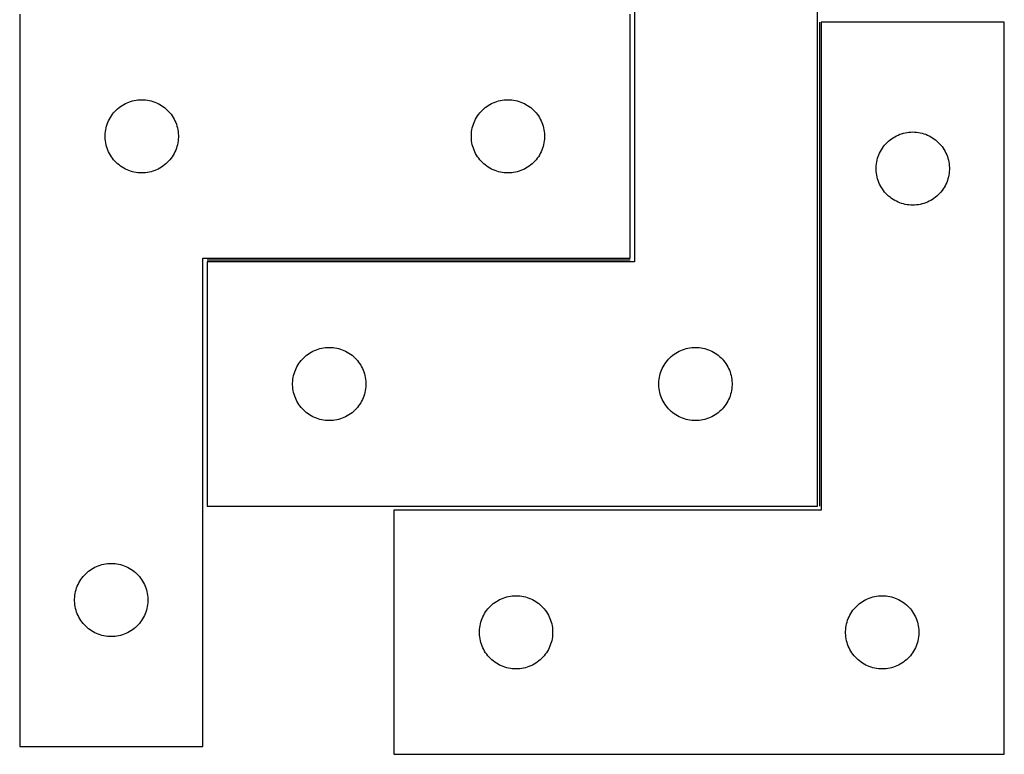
# Model space of a CAD drawing. Header units: millimetres. Extents: x 7 to 1493, y 7 to 489.
# Tile 5 of 6: x 1055 to 1458, y 7 to 308. Entities that reach past the tile are written whole.
import ezdxf

# ---------------------------------------------------------------- set-up
doc = ezdxf.new("R2010")
doc.units = ezdxf.units.MM
doc.layers.add('COMMON', color=5, linetype='CONTINUOUS', true_color=0x0000ff)
doc.layers.add('CUT', color=7, linetype='CONTINUOUS', true_color=0x000000)

msp = doc.modelspace()

# ---------------------------------------------------------------- linework, layer by layer
at = {"layer": 'COMMON'}
for p, q in [((1382.675308, 306.528595), (1382.675308, 108.252463)), ((1305.117422, 209.002464), (1131.925308, 209.002464))]:
    msp.add_line(p, q, dxfattribs=at)
at = {"layer": 'CUT'}
for p, q in [((1306.925308, 408.252463), (1306.925308, 208.252463)), ((1381.925308, 108.252463), (1381.925308, 408.252463)), ((1055.117422, 309.752464), (1055.117422, 9.752464)), ((1305.117422, 209.752464), (1305.117422, 309.752464)), ((1458.425309, 306.528595), (1383.425309, 306.528595)), ((1383.425309, 306.528595), (1383.425309, 106.528595)), ((1458.425309, 6.528595), (1458.425309, 306.528595)), ((1100.555699, 274.041995), (1101.297355, 274.25788)), ((1101.297355, 274.25788), (1102.049141, 274.4353)), ((1102.049141, 274.4353), (1102.809063, 274.573783)), ((1102.809063, 274.573783), (1103.575107, 274.672962)), ((1103.575107, 274.672962), (1104.345241, 274.732576)), ((1104.345241, 274.732576), (1105.117422, 274.752464)), ((1105.117422, 274.752464), (1105.889603, 274.732576)), ((1105.889603, 274.732576), (1106.659737, 274.672962)), ((1106.659737, 274.672962), (1107.425781, 274.573783)), ((1107.425781, 274.573783), (1108.185703, 274.4353)), ((1108.185703, 274.4353), (1108.937489, 274.25788)), ((1108.937489, 274.25788), (1109.679144, 274.041995)), ((1250.555699, 274.041995), (1251.297355, 274.25788)), ((1251.297355, 274.25788), (1252.049141, 274.4353)), ((1252.049141, 274.4353), (1252.809063, 274.573783)), ((1252.809063, 274.573783), (1253.575107, 274.672962)), ((1253.575107, 274.672962), (1254.345241, 274.732576)), ((1254.345241, 274.732576), (1255.117422, 274.752464)), ((1255.117422, 274.752464), (1255.889603, 274.732576)), ((1255.889603, 274.732576), (1256.659737, 274.672962)), ((1256.659737, 274.672962), (1257.425781, 274.573783)), ((1257.425781, 274.573783), (1258.185703, 274.4353)), ((1258.185703, 274.4353), (1258.937489, 274.25788)), ((1258.937489, 274.25788), (1259.679144, 274.041995)), ((1094.109141, 269.941564), (1094.64826, 270.494747)), ((1094.64826, 270.494747), (1095.21514, 271.019443)), ((1095.21514, 271.019443), (1095.80828, 271.514261)), ((1095.80828, 271.514261), (1096.426105, 271.977889)), ((1096.426105, 271.977889), (1097.066979, 272.409098)), ((1097.066979, 272.409098), (1097.729201, 272.806743)), ((1097.729201, 272.806743), (1098.411015, 273.169771)), ((1098.411015, 273.169771), (1099.110613, 273.497218)), ((1099.110613, 273.497218), (1099.826141, 273.788217)), ((1099.826141, 273.788217), (1100.555699, 274.041995)), ((1109.679144, 274.041995), (1110.408703, 273.788217)), ((1110.408703, 273.788217), (1111.124231, 273.497218)), ((1111.124231, 273.497218), (1111.823829, 273.169771)), ((1111.823829, 273.169771), (1112.505643, 272.806743)), ((1112.505643, 272.806743), (1113.167865, 272.409098)), ((1113.167865, 272.409098), (1113.808738, 271.977889)), ((1113.808738, 271.977889), (1114.426564, 271.514261)), ((1114.426564, 271.514261), (1115.019704, 271.019443)), ((1115.019704, 271.019443), (1115.586584, 270.494747)), ((1115.586584, 270.494747), (1116.125702, 269.941564)), ((1244.109141, 269.941564), (1244.64826, 270.494747)), ((1244.64826, 270.494747), (1245.21514, 271.019443)), ((1245.21514, 271.019443), (1245.80828, 271.514261)), ((1245.80828, 271.514261), (1246.426105, 271.977889)), ((1246.426105, 271.977889), (1247.066979, 272.409098)), ((1247.066979, 272.409098), (1247.729201, 272.806743)), ((1247.729201, 272.806743), (1248.411015, 273.169771)), ((1248.411015, 273.169771), (1249.110613, 273.497218)), ((1249.110613, 273.497218), (1249.826141, 273.788217)), ((1249.826141, 273.788217), (1250.555699, 274.041995)), ((1259.679144, 274.041995), (1260.408703, 273.788217)), ((1260.408703, 273.788217), (1261.124231, 273.497218)), ((1261.124231, 273.497218), (1261.823829, 273.169771)), ((1261.823829, 273.169771), (1262.505643, 272.806743)), ((1262.505643, 272.806743), (1263.167865, 272.409098)), ((1263.167865, 272.409098), (1263.808738, 271.977889)), ((1263.808738, 271.977889), (1264.426564, 271.514261)), ((1264.426564, 271.514261), (1265.019704, 271.019443)), ((1265.019704, 271.019443), (1265.586584, 270.494747)), ((1265.586584, 270.494747), (1266.125702, 269.941564)), ((1091.531888, 266.11118), (1091.87724, 266.802115)), ((1091.87724, 266.802115), (1092.257703, 267.474356)), ((1092.257703, 267.474356), (1092.672267, 268.12612)), ((1092.672267, 268.12612), (1093.119833, 268.755678)), ((1093.119833, 268.755678), (1093.599215, 269.361362)), ((1093.599215, 269.361362), (1094.109141, 269.941564)), ((1116.125702, 269.941564), (1116.635629, 269.361362)), ((1116.635629, 269.361362), (1117.115011, 268.755678)), ((1117.115011, 268.755678), (1117.562577, 268.12612)), ((1117.562577, 268.12612), (1117.977141, 267.474356)), ((1117.977141, 267.474356), (1118.357604, 266.802115)), ((1118.357604, 266.802115), (1118.702956, 266.11118)), ((1241.531888, 266.11118), (1241.87724, 266.802115)), ((1241.87724, 266.802115), (1242.257703, 267.474356)), ((1242.257703, 267.474356), (1242.672267, 268.12612)), ((1242.672267, 268.12612), (1243.119833, 268.755678)), ((1243.119833, 268.755678), (1243.599215, 269.361362)), ((1243.599215, 269.361362), (1244.109141, 269.941564)), ((1266.125702, 269.941564), (1266.635629, 269.361362)), ((1266.635629, 269.361362), (1267.115011, 268.755678)), ((1267.115011, 268.755678), (1267.562577, 268.12612)), ((1267.562577, 268.12612), (1267.977141, 267.474356)), ((1267.977141, 267.474356), (1268.357604, 266.802115)), ((1268.357604, 266.802115), (1268.702956, 266.11118)), ((1090.241582, 261.67844), (1090.360453, 262.441676)), ((1090.360453, 262.441676), (1090.518456, 263.19778)), ((1090.518456, 263.19778), (1090.715174, 263.944749)), ((1090.715174, 263.944749), (1090.950084, 264.6806)), ((1090.950084, 264.6806), (1091.222562, 265.403383)), ((1091.222562, 265.403383), (1091.531888, 266.11118)), ((1118.702956, 266.11118), (1119.012281, 265.403383)), ((1119.012281, 265.403383), (1119.28476, 264.6806)), ((1119.28476, 264.6806), (1119.51967, 263.944749)), ((1119.51967, 263.944749), (1119.716388, 263.19778)), ((1119.716388, 263.19778), (1119.874391, 262.441676)), ((1119.874391, 262.441676), (1119.993262, 261.67844)), ((1240.241582, 261.67844), (1240.360453, 262.441676)), ((1240.360453, 262.441676), (1240.518456, 263.19778)), ((1240.518456, 263.19778), (1240.715174, 263.944749)), ((1240.715174, 263.944749), (1240.950084, 264.6806)), ((1240.950084, 264.6806), (1241.222562, 265.403383)), ((1241.222562, 265.403383), (1241.531888, 266.11118)), ((1268.702956, 266.11118), (1269.012281, 265.403383)), ((1269.012281, 265.403383), (1269.28476, 264.6806)), ((1269.28476, 264.6806), (1269.51967, 263.944749)), ((1269.51967, 263.944749), (1269.716388, 263.19778)), ((1269.716388, 263.19778), (1269.874391, 262.441676)), ((1269.874391, 262.441676), (1269.993262, 261.67844)), ((1090.122395, 260.138683), (1090.162159, 260.910096)), ((1090.122395, 259.366246), (1090.122395, 260.138683)), ((1090.162159, 258.594832), (1090.122395, 259.366246)), ((1090.162159, 260.910096), (1090.241582, 261.67844)), ((1090.241582, 257.826489), (1090.162159, 258.594832)), ((1119.993262, 261.67844), (1120.072685, 260.910096)), ((1120.072685, 258.594832), (1119.993262, 257.826489)), ((1120.072685, 260.910096), (1120.112449, 260.138683)), ((1120.112449, 259.366246), (1120.072685, 258.594832)), ((1120.112449, 260.138683), (1120.112449, 259.366246)), ((1240.122395, 260.138683), (1240.162159, 260.910096)), ((1240.122395, 259.366246), (1240.122395, 260.138683)), ((1240.162159, 258.594832), (1240.122395, 259.366246)), ((1240.162159, 260.910096), (1240.241582, 261.67844)), ((1240.241582, 257.826489), (1240.162159, 258.594832)), ((1269.993262, 261.67844), (1270.072685, 260.910096)), ((1270.072685, 258.594832), (1269.993262, 257.826489)), ((1270.072685, 260.910096), (1270.112449, 260.138683)), ((1270.112449, 259.366246), (1270.072685, 258.594832)), ((1270.112449, 260.138683), (1270.112449, 259.366246)), ((1411.023027, 257.795574), (1411.616167, 258.290392)), ((1411.616167, 258.290392), (1412.233992, 258.75402)), ((1412.233992, 258.75402), (1412.874866, 259.185229)), ((1412.874866, 259.185229), (1413.537088, 259.582874)), ((1413.537088, 259.582874), (1414.218902, 259.945902)), ((1414.218902, 259.945902), (1414.9185, 260.273349)), ((1414.9185, 260.273349), (1415.634028, 260.564348)), ((1415.634028, 260.564348), (1416.363586, 260.818126)), ((1416.363586, 260.818126), (1417.105242, 261.034011)), ((1417.105242, 261.034011), (1417.857028, 261.211431)), ((1417.857028, 261.211431), (1418.61695, 261.349914)), ((1418.61695, 261.349914), (1419.382994, 261.449094)), ((1419.382994, 261.449094), (1420.153127, 261.508707)), ((1420.153127, 261.508707), (1420.925309, 261.528595)), ((1420.925309, 261.528595), (1421.69749, 261.508707)), ((1421.69749, 261.508707), (1422.467624, 261.449094)), ((1422.467624, 261.449094), (1423.233667, 261.349914)), ((1423.233667, 261.349914), (1423.99359, 261.211431)), ((1423.99359, 261.211431), (1424.745376, 261.034011)), ((1424.745376, 261.034011), (1425.487031, 260.818126)), ((1425.487031, 260.818126), (1426.21659, 260.564348)), ((1426.21659, 260.564348), (1426.932117, 260.273349)), ((1426.932117, 260.273349), (1427.631716, 259.945902)), ((1427.631716, 259.945902), (1428.31353, 259.582874)), ((1428.31353, 259.582874), (1428.975752, 259.185229)), ((1428.975752, 259.185229), (1429.616625, 258.75402)), ((1429.616625, 258.75402), (1430.234451, 258.290392)), ((1430.234451, 258.290392), (1430.827591, 257.795574)), ((1090.360453, 257.063253), (1090.241582, 257.826489)), ((1090.518456, 256.307148), (1090.360453, 257.063253)), ((1090.715174, 255.56018), (1090.518456, 256.307148)), ((1090.950084, 254.824329), (1090.715174, 255.56018)), ((1091.222562, 254.101546), (1090.950084, 254.824329)), ((1091.531888, 253.393748), (1091.222562, 254.101546)), ((1119.012281, 254.101546), (1118.702956, 253.393748)), ((1119.28476, 254.824329), (1119.012281, 254.101546)), ((1119.51967, 255.56018), (1119.28476, 254.824329)), ((1119.716388, 256.307148), (1119.51967, 255.56018)), ((1119.874391, 257.063253), (1119.716388, 256.307148)), ((1119.993262, 257.826489), (1119.874391, 257.063253)), ((1240.360453, 257.063253), (1240.241582, 257.826489)), ((1240.518456, 256.307148), (1240.360453, 257.063253)), ((1240.715174, 255.56018), (1240.518456, 256.307148)), ((1240.950084, 254.824329), (1240.715174, 255.56018)), ((1241.222562, 254.101546), (1240.950084, 254.824329)), ((1241.531888, 253.393748), (1241.222562, 254.101546)), ((1269.012281, 254.101546), (1268.702956, 253.393748)), ((1269.28476, 254.824329), (1269.012281, 254.101546)), ((1269.51967, 255.56018), (1269.28476, 254.824329)), ((1269.716388, 256.307148), (1269.51967, 255.56018)), ((1269.874391, 257.063253), (1269.716388, 256.307148)), ((1269.993262, 257.826489), (1269.874391, 257.063253)), ((1407.685127, 253.578247), (1408.065589, 254.250487)), ((1408.065589, 254.250487), (1408.480154, 254.902251)), ((1408.480154, 254.902251), (1408.92772, 255.53181)), ((1408.92772, 255.53181), (1409.407102, 256.137493)), ((1409.407102, 256.137493), (1409.917028, 256.717695)), ((1409.917028, 256.717695), (1410.456146, 257.270878)), ((1410.456146, 257.270878), (1411.023027, 257.795574)), ((1430.827591, 257.795574), (1431.394471, 257.270878)), ((1431.394471, 257.270878), (1431.933589, 256.717695)), ((1431.933589, 256.717695), (1432.443516, 256.137493)), ((1432.443516, 256.137493), (1432.922897, 255.53181)), ((1432.922897, 255.53181), (1433.370464, 254.902251)), ((1433.370464, 254.902251), (1433.785028, 254.250487)), ((1433.785028, 254.250487), (1434.165491, 253.578247)), ((1091.87724, 252.702813), (1091.531888, 253.393748)), ((1092.257703, 252.030572), (1091.87724, 252.702813)), ((1092.672267, 251.378808), (1092.257703, 252.030572)), ((1093.119833, 250.74925), (1092.672267, 251.378808)), ((1093.599215, 250.143567), (1093.119833, 250.74925)), ((1094.109141, 249.563364), (1093.599215, 250.143567)), ((1116.635629, 250.143567), (1116.125702, 249.563364)), ((1117.115011, 250.74925), (1116.635629, 250.143567)), ((1117.562577, 251.378808), (1117.115011, 250.74925)), ((1117.977141, 252.030572), (1117.562577, 251.378808)), ((1118.357604, 252.702813), (1117.977141, 252.030572)), ((1118.702956, 253.393748), (1118.357604, 252.702813)), ((1241.87724, 252.702813), (1241.531888, 253.393748)), ((1242.257703, 252.030572), (1241.87724, 252.702813)), ((1242.672267, 251.378808), (1242.257703, 252.030572)), ((1243.119833, 250.74925), (1242.672267, 251.378808)), ((1243.599215, 250.143567), (1243.119833, 250.74925)), ((1244.109141, 249.563364), (1243.599215, 250.143567)), ((1266.635629, 250.143567), (1266.125702, 249.563364)), ((1267.115011, 250.74925), (1266.635629, 250.143567)), ((1267.562577, 251.378808), (1267.115011, 250.74925)), ((1267.977141, 252.030572), (1267.562577, 251.378808)), ((1268.357604, 252.702813), (1267.977141, 252.030572)), ((1268.702956, 253.393748), (1268.357604, 252.702813)), ((1406.326343, 249.973912), (1406.523061, 250.72088)), ((1406.523061, 250.72088), (1406.75797, 251.456731)), ((1406.75797, 251.456731), (1407.030449, 252.179514)), ((1407.030449, 252.179514), (1407.339775, 252.887311)), ((1407.339775, 252.887311), (1407.685127, 253.578247)), ((1434.165491, 253.578247), (1434.510843, 252.887311)), ((1434.510843, 252.887311), (1434.820168, 252.179514)), ((1434.820168, 252.179514), (1435.092647, 251.456731)), ((1435.092647, 251.456731), (1435.327557, 250.72088)), ((1435.327557, 250.72088), (1435.524274, 249.973912)), ((1094.64826, 249.010181), (1094.109141, 249.563364)), ((1095.21514, 248.485485), (1094.64826, 249.010181)), ((1095.80828, 247.990667), (1095.21514, 248.485485)), ((1096.426105, 247.527039), (1095.80828, 247.990667)), ((1097.066979, 247.095831), (1096.426105, 247.527039)), ((1097.729201, 246.698186), (1097.066979, 247.095831)), ((1098.411015, 246.335158), (1097.729201, 246.698186)), ((1099.110613, 246.007711), (1098.411015, 246.335158)), ((1111.823829, 246.335158), (1111.124231, 246.007711)), ((1112.505643, 246.698186), (1111.823829, 246.335158)), ((1113.167865, 247.095831), (1112.505643, 246.698186)), ((1113.808738, 247.527039), (1113.167865, 247.095831)), ((1114.426564, 247.990667), (1113.808738, 247.527039)), ((1115.019704, 248.485485), (1114.426564, 247.990667)), ((1115.586584, 249.010181), (1115.019704, 248.485485)), ((1116.125702, 249.563364), (1115.586584, 249.010181)), ((1244.64826, 249.010181), (1244.109141, 249.563364)), ((1245.21514, 248.485485), (1244.64826, 249.010181)), ((1245.80828, 247.990667), (1245.21514, 248.485485)), ((1246.426105, 247.527039), (1245.80828, 247.990667)), ((1247.066979, 247.095831), (1246.426105, 247.527039)), ((1247.729201, 246.698186), (1247.066979, 247.095831)), ((1248.411015, 246.335158), (1247.729201, 246.698186)), ((1249.110613, 246.007711), (1248.411015, 246.335158)), ((1261.823829, 246.335158), (1261.124231, 246.007711)), ((1262.505643, 246.698186), (1261.823829, 246.335158)), ((1263.167865, 247.095831), (1262.505643, 246.698186)), ((1263.808738, 247.527039), (1263.167865, 247.095831)), ((1264.426564, 247.990667), (1263.808738, 247.527039)), ((1265.019704, 248.485485), (1264.426564, 247.990667)), ((1265.586584, 249.010181), (1265.019704, 248.485485)), ((1266.125702, 249.563364), (1265.586584, 249.010181)), ((1405.930282, 246.914814), (1405.970046, 247.686227)), ((1405.930282, 246.142377), (1405.930282, 246.914814)), ((1405.970046, 245.370963), (1405.930282, 246.142377)), ((1405.970046, 247.686227), (1406.049469, 248.454571)), ((1406.049469, 248.454571), (1406.16834, 249.217807)), ((1406.16834, 249.217807), (1406.326343, 249.973912)), ((1435.524274, 249.973912), (1435.682278, 249.217807)), ((1435.682278, 249.217807), (1435.801149, 248.454571)), ((1435.801149, 248.454571), (1435.880572, 247.686227)), ((1435.880572, 247.686227), (1435.920336, 246.914814)), ((1435.920336, 246.142377), (1435.880572, 245.370963)), ((1435.920336, 246.914814), (1435.920336, 246.142377)), ((1099.826141, 245.716712), (1099.110613, 246.007711)), ((1100.555699, 245.462934), (1099.826141, 245.716712)), ((1101.297355, 245.247048), (1100.555699, 245.462934)), ((1102.049141, 245.069629), (1101.297355, 245.247048)), ((1102.809063, 244.931146), (1102.049141, 245.069629)), ((1103.575107, 244.831966), (1102.809063, 244.931146)), ((1104.345241, 244.772353), (1103.575107, 244.831966)), ((1105.117422, 244.752464), (1104.345241, 244.772353)), ((1105.889603, 244.772353), (1105.117422, 244.752464)), ((1106.659737, 244.831966), (1105.889603, 244.772353)), ((1107.425781, 244.931146), (1106.659737, 244.831966)), ((1108.185703, 245.069629), (1107.425781, 244.931146)), ((1108.937489, 245.247048), (1108.185703, 245.069629)), ((1109.679144, 245.462934), (1108.937489, 245.247048)), ((1110.408703, 245.716712), (1109.679144, 245.462934)), ((1111.124231, 246.007711), (1110.408703, 245.716712)), ((1249.826141, 245.716712), (1249.110613, 246.007711)), ((1250.555699, 245.462934), (1249.826141, 245.716712)), ((1251.297355, 245.247048), (1250.555699, 245.462934)), ((1252.049141, 245.069629), (1251.297355, 245.247048)), ((1252.809063, 244.931146), (1252.049141, 245.069629)), ((1253.575107, 244.831966), (1252.809063, 244.931146)), ((1254.345241, 244.772353), (1253.575107, 244.831966)), ((1255.117422, 244.752464), (1254.345241, 244.772353)), ((1255.889603, 244.772353), (1255.117422, 244.752464)), ((1256.659737, 244.831966), (1255.889603, 244.772353)), ((1257.425781, 244.931146), (1256.659737, 244.831966)), ((1258.185703, 245.069629), (1257.425781, 244.931146)), ((1258.937489, 245.247048), (1258.185703, 245.069629)), ((1259.679144, 245.462934), (1258.937489, 245.247048)), ((1260.408703, 245.716712), (1259.679144, 245.462934)), ((1261.124231, 246.007711), (1260.408703, 245.716712)), ((1406.049469, 244.60262), (1405.970046, 245.370963)), ((1406.16834, 243.839384), (1406.049469, 244.60262)), ((1406.326343, 243.083279), (1406.16834, 243.839384)), ((1406.523061, 242.336311), (1406.326343, 243.083279)), ((1406.75797, 241.60046), (1406.523061, 242.336311)), ((1435.327557, 242.336311), (1435.092647, 241.60046)), ((1435.524274, 243.083279), (1435.327557, 242.336311)), ((1435.682278, 243.839384), (1435.524274, 243.083279)), ((1435.801149, 244.60262), (1435.682278, 243.839384)), ((1435.880572, 245.370963), (1435.801149, 244.60262)), ((1407.030449, 240.877677), (1406.75797, 241.60046)), ((1407.339775, 240.16988), (1407.030449, 240.877677)), ((1407.685127, 239.478944), (1407.339775, 240.16988)), ((1408.065589, 238.806703), (1407.685127, 239.478944)), ((1408.480154, 238.15494), (1408.065589, 238.806703)), ((1408.92772, 237.525381), (1408.480154, 238.15494)), ((1433.370464, 238.15494), (1432.922897, 237.525381)), ((1433.785028, 238.806703), (1433.370464, 238.15494)), ((1434.165491, 239.478944), (1433.785028, 238.806703)), ((1434.510843, 240.16988), (1434.165491, 239.478944)), ((1434.820168, 240.877677), (1434.510843, 240.16988)), ((1435.092647, 241.60046), (1434.820168, 240.877677)), ((1409.407102, 236.919698), (1408.92772, 237.525381)), ((1409.917028, 236.339495), (1409.407102, 236.919698)), ((1410.456146, 235.786313), (1409.917028, 236.339495)), ((1411.023027, 235.261616), (1410.456146, 235.786313)), ((1411.616167, 234.766798), (1411.023027, 235.261616)), ((1412.233992, 234.30317), (1411.616167, 234.766798)), ((1412.874866, 233.871962), (1412.233992, 234.30317)), ((1429.616625, 234.30317), (1428.975752, 233.871962)), ((1430.234451, 234.766798), (1429.616625, 234.30317)), ((1430.827591, 235.261616), (1430.234451, 234.766798)), ((1431.394471, 235.786313), (1430.827591, 235.261616)), ((1431.933589, 236.339495), (1431.394471, 235.786313)), ((1432.443516, 236.919698), (1431.933589, 236.339495)), ((1432.922897, 237.525381), (1432.443516, 236.919698)), ((1413.537088, 233.474317), (1412.874866, 233.871962)), ((1414.218902, 233.111289), (1413.537088, 233.474317)), ((1414.9185, 232.783842), (1414.218902, 233.111289)), ((1415.634028, 232.492843), (1414.9185, 232.783842)), ((1416.363586, 232.239065), (1415.634028, 232.492843)), ((1417.105242, 232.02318), (1416.363586, 232.239065)), ((1417.857028, 231.84576), (1417.105242, 232.02318)), ((1418.61695, 231.707277), (1417.857028, 231.84576)), ((1419.382994, 231.608097), (1418.61695, 231.707277)), ((1420.153127, 231.548484), (1419.382994, 231.608097)), ((1420.925309, 231.528595), (1420.153127, 231.548484)), ((1421.69749, 231.548484), (1420.925309, 231.528595)), ((1422.467624, 231.608097), (1421.69749, 231.548484)), ((1423.233667, 231.707277), (1422.467624, 231.608097)), ((1423.99359, 231.84576), (1423.233667, 231.707277)), ((1424.745376, 232.02318), (1423.99359, 231.84576)), ((1425.487031, 232.239065), (1424.745376, 232.02318)), ((1426.21659, 232.492843), (1425.487031, 232.239065)), ((1426.932117, 232.783842), (1426.21659, 232.492843)), ((1427.631716, 233.111289), (1426.932117, 232.783842)), ((1428.31353, 233.474317), (1427.631716, 233.111289)), ((1428.975752, 233.871962), (1428.31353, 233.474317)), ((1130.117422, 9.752464), (1130.117422, 209.752464)), ((1130.117422, 209.752464), (1305.117422, 209.752464)), ((1306.925308, 208.252463), (1131.925308, 208.252463)), ((1131.925308, 208.252463), (1131.925308, 108.252463)), ((1171.456145, 168.994746), (1172.023026, 169.519442)), ((1172.023026, 169.519442), (1172.616166, 170.01426)), ((1172.616166, 170.01426), (1173.233991, 170.477888)), ((1173.233991, 170.477888), (1173.874865, 170.909097)), ((1173.874865, 170.909097), (1174.537087, 171.306742)), ((1174.537087, 171.306742), (1175.218901, 171.66977)), ((1175.218901, 171.66977), (1175.918499, 171.997217)), ((1175.918499, 171.997217), (1176.634027, 172.288216)), ((1176.634027, 172.288216), (1177.363585, 172.541994)), ((1177.363585, 172.541994), (1178.105241, 172.757879)), ((1178.105241, 172.757879), (1178.857027, 172.935299)), ((1178.857027, 172.935299), (1179.616949, 173.073782)), ((1179.616949, 173.073782), (1180.382993, 173.172961)), ((1180.382993, 173.172961), (1181.153126, 173.232575)), ((1181.153126, 173.232575), (1181.925308, 173.252463)), ((1181.925308, 173.252463), (1182.697489, 173.232575)), ((1182.697489, 173.232575), (1183.467623, 173.172961)), ((1183.467623, 173.172961), (1184.233666, 173.073782)), ((1184.233666, 173.073782), (1184.993589, 172.935299)), ((1184.993589, 172.935299), (1185.745375, 172.757879)), ((1185.745375, 172.757879), (1186.48703, 172.541994)), ((1186.48703, 172.541994), (1187.216589, 172.288216)), ((1187.216589, 172.288216), (1187.932116, 171.997217)), ((1187.932116, 171.997217), (1188.631715, 171.66977)), ((1188.631715, 171.66977), (1189.313529, 171.306742)), ((1189.313529, 171.306742), (1189.975751, 170.909097)), ((1189.975751, 170.909097), (1190.616624, 170.477888)), ((1190.616624, 170.477888), (1191.23445, 170.01426)), ((1191.23445, 170.01426), (1191.82759, 169.519442)), ((1191.82759, 169.519442), (1192.39447, 168.994746)), ((1321.456145, 168.994746), (1322.023026, 169.519442)), ((1322.023026, 169.519442), (1322.616166, 170.01426)), ((1322.616166, 170.01426), (1323.233991, 170.477888)), ((1323.233991, 170.477888), (1323.874865, 170.909097)), ((1323.874865, 170.909097), (1324.537087, 171.306742)), ((1324.537087, 171.306742), (1325.218901, 171.66977)), ((1325.218901, 171.66977), (1325.918499, 171.997217)), ((1325.918499, 171.997217), (1326.634027, 172.288216)), ((1326.634027, 172.288216), (1327.363585, 172.541994)), ((1327.363585, 172.541994), (1328.105241, 172.757879)), ((1328.105241, 172.757879), (1328.857027, 172.935299)), ((1328.857027, 172.935299), (1329.616949, 173.073782)), ((1329.616949, 173.073782), (1330.382993, 173.172961)), ((1330.382993, 173.172961), (1331.153126, 173.232575)), ((1331.153126, 173.232575), (1331.925308, 173.252463)), ((1331.925308, 173.252463), (1332.697489, 173.232575)), ((1332.697489, 173.232575), (1333.467623, 173.172961)), ((1333.467623, 173.172961), (1334.233666, 173.073782)), ((1334.233666, 173.073782), (1334.993589, 172.935299)), ((1334.993589, 172.935299), (1335.745375, 172.757879)), ((1335.745375, 172.757879), (1336.48703, 172.541994)), ((1336.48703, 172.541994), (1337.216589, 172.288216)), ((1337.216589, 172.288216), (1337.932116, 171.997217)), ((1337.932116, 171.997217), (1338.631715, 171.66977)), ((1338.631715, 171.66977), (1339.313529, 171.306742)), ((1339.313529, 171.306742), (1339.975751, 170.909097)), ((1339.975751, 170.909097), (1340.616624, 170.477888)), ((1340.616624, 170.477888), (1341.23445, 170.01426)), ((1341.23445, 170.01426), (1341.82759, 169.519442)), ((1341.82759, 169.519442), (1342.39447, 168.994746)), ((1168.685126, 165.302114), (1169.065588, 165.974355)), ((1169.065588, 165.974355), (1169.480153, 166.626119)), ((1169.480153, 166.626119), (1169.927719, 167.255677)), ((1169.927719, 167.255677), (1170.407101, 167.861361)), ((1170.407101, 167.861361), (1170.917027, 168.441563)), ((1170.917027, 168.441563), (1171.456145, 168.994746)), ((1192.39447, 168.994746), (1192.933588, 168.441563)), ((1192.933588, 168.441563), (1193.443515, 167.861361)), ((1193.443515, 167.861361), (1193.922896, 167.255677)), ((1193.922896, 167.255677), (1194.370463, 166.626119)), ((1194.370463, 166.626119), (1194.785027, 165.974355)), ((1194.785027, 165.974355), (1195.16549, 165.302114)), ((1318.685126, 165.302114), (1319.065588, 165.974355)), ((1319.065588, 165.974355), (1319.480153, 166.626119)), ((1319.480153, 166.626119), (1319.927719, 167.255677)), ((1319.927719, 167.255677), (1320.407101, 167.861361)), ((1320.407101, 167.861361), (1320.917027, 168.441563)), ((1320.917027, 168.441563), (1321.456145, 168.994746)), ((1342.39447, 168.994746), (1342.933588, 168.441563)), ((1342.933588, 168.441563), (1343.443515, 167.861361)), ((1343.443515, 167.861361), (1343.922896, 167.255677)), ((1343.922896, 167.255677), (1344.370463, 166.626119)), ((1344.370463, 166.626119), (1344.785027, 165.974355)), ((1344.785027, 165.974355), (1345.16549, 165.302114)), ((1167.168339, 160.941675), (1167.326342, 161.697779)), ((1167.326342, 161.697779), (1167.52306, 162.444748)), ((1167.52306, 162.444748), (1167.757969, 163.180599)), ((1167.757969, 163.180599), (1168.030448, 163.903382)), ((1168.030448, 163.903382), (1168.339774, 164.611179)), ((1168.339774, 164.611179), (1168.685126, 165.302114)), ((1195.16549, 165.302114), (1195.510842, 164.611179)), ((1195.510842, 164.611179), (1195.820167, 163.903382)), ((1195.820167, 163.903382), (1196.092646, 163.180599)), ((1196.092646, 163.180599), (1196.327556, 162.444748)), ((1196.327556, 162.444748), (1196.524273, 161.697779)), ((1196.524273, 161.697779), (1196.682277, 160.941675)), ((1317.168339, 160.941675), (1317.326342, 161.697779)), ((1317.326342, 161.697779), (1317.52306, 162.444748)), ((1317.52306, 162.444748), (1317.757969, 163.180599)), ((1317.757969, 163.180599), (1318.030448, 163.903382)), ((1318.030448, 163.903382), (1318.339774, 164.611179)), ((1318.339774, 164.611179), (1318.685126, 165.302114)), ((1345.16549, 165.302114), (1345.510842, 164.611179)), ((1345.510842, 164.611179), (1345.820167, 163.903382)), ((1345.820167, 163.903382), (1346.092646, 163.180599)), ((1346.092646, 163.180599), (1346.327556, 162.444748)), ((1346.327556, 162.444748), (1346.524273, 161.697779)), ((1346.524273, 161.697779), (1346.682277, 160.941675)), ((1166.930281, 158.638682), (1166.970045, 159.410095)), ((1166.930281, 157.866245), (1166.930281, 158.638682)), ((1166.970045, 157.094831), (1166.930281, 157.866245)), ((1166.970045, 159.410095), (1167.049468, 160.178439)), ((1167.049468, 160.178439), (1167.168339, 160.941675)), ((1196.682277, 160.941675), (1196.801148, 160.178439)), ((1196.801148, 160.178439), (1196.880571, 159.410095)), ((1196.880571, 159.410095), (1196.920335, 158.638682)), ((1196.920335, 157.866245), (1196.880571, 157.094831)), ((1196.920335, 158.638682), (1196.920335, 157.866245)), ((1316.930281, 158.638682), (1316.970045, 159.410095)), ((1316.930281, 157.866245), (1316.930281, 158.638682)), ((1316.970045, 157.094831), (1316.930281, 157.866245)), ((1316.970045, 159.410095), (1317.049468, 160.178439)), ((1317.049468, 160.178439), (1317.168339, 160.941675)), ((1346.682277, 160.941675), (1346.801148, 160.178439)), ((1346.801148, 160.178439), (1346.880571, 159.410095)), ((1346.880571, 159.410095), (1346.920335, 158.638682)), ((1346.920335, 157.866245), (1346.880571, 157.094831)), ((1346.920335, 158.638682), (1346.920335, 157.866245)), ((1167.049468, 156.326488), (1166.970045, 157.094831)), ((1167.168339, 155.563252), (1167.049468, 156.326488)), ((1167.326342, 154.807147), (1167.168339, 155.563252)), ((1167.52306, 154.060179), (1167.326342, 154.807147)), ((1167.757969, 153.324328), (1167.52306, 154.060179)), ((1168.030448, 152.601545), (1167.757969, 153.324328)), ((1196.092646, 153.324328), (1195.820167, 152.601545)), ((1196.327556, 154.060179), (1196.092646, 153.324328)), ((1196.524273, 154.807147), (1196.327556, 154.060179)), ((1196.682277, 155.563252), (1196.524273, 154.807147)), ((1196.801148, 156.326488), (1196.682277, 155.563252)), ((1196.880571, 157.094831), (1196.801148, 156.326488)), ((1317.049468, 156.326488), (1316.970045, 157.094831)), ((1317.168339, 155.563252), (1317.049468, 156.326488)), ((1317.326342, 154.807147), (1317.168339, 155.563252)), ((1317.52306, 154.060179), (1317.326342, 154.807147)), ((1317.757969, 153.324328), (1317.52306, 154.060179)), ((1318.030448, 152.601545), (1317.757969, 153.324328)), ((1346.092646, 153.324328), (1345.820167, 152.601545)), ((1346.327556, 154.060179), (1346.092646, 153.324328)), ((1346.524273, 154.807147), (1346.327556, 154.060179)), ((1346.682277, 155.563252), (1346.524273, 154.807147)), ((1346.801148, 156.326488), (1346.682277, 155.563252)), ((1346.880571, 157.094831), (1346.801148, 156.326488)), ((1168.339774, 151.893747), (1168.030448, 152.601545)), ((1168.685126, 151.202812), (1168.339774, 151.893747)), ((1169.065588, 150.530571), (1168.685126, 151.202812)), ((1169.480153, 149.878807), (1169.065588, 150.530571)), ((1169.927719, 149.249249), (1169.480153, 149.878807)), ((1170.407101, 148.643566), (1169.927719, 149.249249)), ((1193.922896, 149.249249), (1193.443515, 148.643566)), ((1194.370463, 149.878807), (1193.922896, 149.249249)), ((1194.785027, 150.530571), (1194.370463, 149.878807)), ((1195.16549, 151.202812), (1194.785027, 150.530571)), ((1195.510842, 151.893747), (1195.16549, 151.202812)), ((1195.820167, 152.601545), (1195.510842, 151.893747)), ((1318.339774, 151.893747), (1318.030448, 152.601545)), ((1318.685126, 151.202812), (1318.339774, 151.893747)), ((1319.065588, 150.530571), (1318.685126, 151.202812)), ((1319.480153, 149.878807), (1319.065588, 150.530571)), ((1319.927719, 149.249249), (1319.480153, 149.878807)), ((1320.407101, 148.643566), (1319.927719, 149.249249)), ((1343.922896, 149.249249), (1343.443515, 148.643566)), ((1344.370463, 149.878807), (1343.922896, 149.249249)), ((1344.785027, 150.530571), (1344.370463, 149.878807)), ((1345.16549, 151.202812), (1344.785027, 150.530571)), ((1345.510842, 151.893747), (1345.16549, 151.202812)), ((1345.820167, 152.601545), (1345.510842, 151.893747)), ((1170.917027, 148.063363), (1170.407101, 148.643566)), ((1171.456145, 147.51018), (1170.917027, 148.063363)), ((1172.023026, 146.985484), (1171.456145, 147.51018)), ((1172.616166, 146.490666), (1172.023026, 146.985484)), ((1173.233991, 146.027038), (1172.616166, 146.490666)), ((1173.874865, 145.59583), (1173.233991, 146.027038)), ((1174.537087, 145.198185), (1173.874865, 145.59583)), ((1175.218901, 144.835157), (1174.537087, 145.198185)), ((1189.313529, 145.198185), (1188.631715, 144.835157)), ((1189.975751, 145.59583), (1189.313529, 145.198185)), ((1190.616624, 146.027038), (1189.975751, 145.59583)), ((1191.23445, 146.490666), (1190.616624, 146.027038)), ((1191.82759, 146.985484), (1191.23445, 146.490666)), ((1192.39447, 147.51018), (1191.82759, 146.985484)), ((1192.933588, 148.063363), (1192.39447, 147.51018)), ((1193.443515, 148.643566), (1192.933588, 148.063363)), ((1320.917027, 148.063363), (1320.407101, 148.643566)), ((1321.456145, 147.51018), (1320.917027, 148.063363)), ((1322.023026, 146.985484), (1321.456145, 147.51018)), ((1322.616166, 146.490666), (1322.023026, 146.985484)), ((1323.233991, 146.027038), (1322.616166, 146.490666)), ((1323.874865, 145.59583), (1323.233991, 146.027038)), ((1324.537087, 145.198185), (1323.874865, 145.59583)), ((1325.218901, 144.835157), (1324.537087, 145.198185)), ((1339.313529, 145.198185), (1338.631715, 144.835157)), ((1339.975751, 145.59583), (1339.313529, 145.198185)), ((1340.616624, 146.027038), (1339.975751, 145.59583)), ((1341.23445, 146.490666), (1340.616624, 146.027038)), ((1341.82759, 146.985484), (1341.23445, 146.490666)), ((1342.39447, 147.51018), (1341.82759, 146.985484)), ((1342.933588, 148.063363), (1342.39447, 147.51018)), ((1343.443515, 148.643566), (1342.933588, 148.063363)), ((1175.918499, 144.50771), (1175.218901, 144.835157)), ((1176.634027, 144.216711), (1175.918499, 144.50771)), ((1177.363585, 143.962933), (1176.634027, 144.216711)), ((1178.105241, 143.747047), (1177.363585, 143.962933)), ((1178.857027, 143.569628), (1178.105241, 143.747047)), ((1179.616949, 143.431145), (1178.857027, 143.569628)), ((1180.382993, 143.331965), (1179.616949, 143.431145)), ((1181.153126, 143.272352), (1180.382993, 143.331965)), ((1181.925308, 143.252463), (1181.153126, 143.272352)), ((1182.697489, 143.272352), (1181.925308, 143.252463)), ((1183.467623, 143.331965), (1182.697489, 143.272352)), ((1184.233666, 143.431145), (1183.467623, 143.331965)), ((1184.993589, 143.569628), (1184.233666, 143.431145)), ((1185.745375, 143.747047), (1184.993589, 143.569628)), ((1186.48703, 143.962933), (1185.745375, 143.747047)), ((1187.216589, 144.216711), (1186.48703, 143.962933)), ((1187.932116, 144.50771), (1187.216589, 144.216711)), ((1188.631715, 144.835157), (1187.932116, 144.50771)), ((1325.918499, 144.50771), (1325.218901, 144.835157)), ((1326.634027, 144.216711), (1325.918499, 144.50771)), ((1327.363585, 143.962933), (1326.634027, 144.216711)), ((1328.105241, 143.747047), (1327.363585, 143.962933)), ((1328.857027, 143.569628), (1328.105241, 143.747047)), ((1329.616949, 143.431145), (1328.857027, 143.569628)), ((1330.382993, 143.331965), (1329.616949, 143.431145)), ((1331.153126, 143.272352), (1330.382993, 143.331965)), ((1331.925308, 143.252463), (1331.153126, 143.272352)), ((1332.697489, 143.272352), (1331.925308, 143.252463)), ((1333.467623, 143.331965), (1332.697489, 143.272352)), ((1334.233666, 143.431145), (1333.467623, 143.331965)), ((1334.993589, 143.569628), (1334.233666, 143.431145)), ((1335.745375, 143.747047), (1334.993589, 143.569628)), ((1336.48703, 143.962933), (1335.745375, 143.747047)), ((1337.216589, 144.216711), (1336.48703, 143.962933)), ((1337.932116, 144.50771), (1337.216589, 144.216711)), ((1338.631715, 144.835157), (1337.932116, 144.50771)), ((1131.925308, 108.252463), (1381.925308, 108.252463)), ((1383.425309, 106.528595), (1208.425309, 106.528595)), ((1208.425309, 106.528595), (1208.425309, 6.528595)), ((1091.075107, 84.672962), (1091.845241, 84.732576)), ((1091.845241, 84.732576), (1092.617422, 84.752464)), ((1092.617422, 84.752464), (1093.389603, 84.732576)), ((1093.389603, 84.732576), (1094.159737, 84.672962)), ((1082.14826, 80.494747), (1082.71514, 81.019443)), ((1082.71514, 81.019443), (1083.30828, 81.514261)), ((1083.30828, 81.514261), (1083.926105, 81.977889)), ((1083.926105, 81.977889), (1084.566979, 82.409098)), ((1084.566979, 82.409098), (1085.229201, 82.806743)), ((1085.229201, 82.806743), (1085.911015, 83.169771)), ((1085.911015, 83.169771), (1086.610613, 83.497218)), ((1086.610613, 83.497218), (1087.326141, 83.788217)), ((1087.326141, 83.788217), (1088.055699, 84.041995)), ((1088.055699, 84.041995), (1088.797355, 84.25788)), ((1088.797355, 84.25788), (1089.549141, 84.4353)), ((1089.549141, 84.4353), (1090.309063, 84.573783)), ((1090.309063, 84.573783), (1091.075107, 84.672962)), ((1094.159737, 84.672962), (1094.925781, 84.573783)), ((1094.925781, 84.573783), (1095.685703, 84.4353)), ((1095.685703, 84.4353), (1096.437489, 84.25788)), ((1096.437489, 84.25788), (1097.179144, 84.041995)), ((1097.179144, 84.041995), (1097.908703, 83.788217)), ((1097.908703, 83.788217), (1098.624231, 83.497218)), ((1098.624231, 83.497218), (1099.323829, 83.169771)), ((1099.323829, 83.169771), (1100.005643, 82.806743)), ((1100.005643, 82.806743), (1100.667865, 82.409098)), ((1100.667865, 82.409098), (1101.308738, 81.977889)), ((1101.308738, 81.977889), (1101.926564, 81.514261)), ((1101.926564, 81.514261), (1102.519704, 81.019443)), ((1102.519704, 81.019443), (1103.086584, 80.494747)), ((1079.031888, 76.11118), (1079.37724, 76.802115)), ((1079.37724, 76.802115), (1079.757703, 77.474356)), ((1079.757703, 77.474356), (1080.172267, 78.12612)), ((1080.172267, 78.12612), (1080.619833, 78.755678)), ((1080.619833, 78.755678), (1081.099215, 79.361362)), ((1081.099215, 79.361362), (1081.609141, 79.941564)), ((1081.609141, 79.941564), (1082.14826, 80.494747)), ((1103.086584, 80.494747), (1103.625702, 79.941564)), ((1103.625702, 79.941564), (1104.135629, 79.361362)), ((1104.135629, 79.361362), (1104.615011, 78.755678)), ((1104.615011, 78.755678), (1105.062577, 78.12612)), ((1105.062577, 78.12612), (1105.477141, 77.474356)), ((1105.477141, 77.474356), (1105.857604, 76.802115)), ((1105.857604, 76.802115), (1106.202956, 76.11118)), ((1077.860453, 72.441676), (1078.018456, 73.19778)), ((1078.018456, 73.19778), (1078.215174, 73.944749)), ((1078.215174, 73.944749), (1078.450084, 74.6806)), ((1078.450084, 74.6806), (1078.722562, 75.403383)), ((1078.722562, 75.403383), (1079.031888, 76.11118)), ((1106.202956, 76.11118), (1106.512281, 75.403383)), ((1106.512281, 75.403383), (1106.78476, 74.6806)), ((1106.78476, 74.6806), (1107.01967, 73.944749)), ((1107.01967, 73.944749), (1107.216388, 73.19778)), ((1107.216388, 73.19778), (1107.374391, 72.441676)), ((1077.622395, 70.138683), (1077.662159, 70.910096)), ((1077.622395, 69.366246), (1077.622395, 70.138683)), ((1077.662159, 68.594832), (1077.622395, 69.366246)), ((1077.662159, 70.910096), (1077.741582, 71.67844)), ((1077.741582, 67.826489), (1077.662159, 68.594832)), ((1077.741582, 71.67844), (1077.860453, 72.441676)), ((1107.374391, 72.441676), (1107.493262, 71.67844)), ((1107.493262, 71.67844), (1107.572685, 70.910096)), ((1107.572685, 68.594832), (1107.493262, 67.826489)), ((1107.572685, 70.910096), (1107.612449, 70.138683)), ((1107.612449, 69.366246), (1107.572685, 68.594832)), ((1107.612449, 70.138683), (1107.612449, 69.366246)), ((1249.116167, 68.290392), (1249.733992, 68.75402)), ((1249.733992, 68.75402), (1250.374866, 69.185229)), ((1250.374866, 69.185229), (1251.037088, 69.582874)), ((1251.037088, 69.582874), (1251.718902, 69.945902)), ((1251.718902, 69.945902), (1252.4185, 70.273349)), ((1252.4185, 70.273349), (1253.134028, 70.564348)), ((1253.134028, 70.564348), (1253.863586, 70.818126)), ((1253.863586, 70.818126), (1254.605242, 71.034011)), ((1254.605242, 71.034011), (1255.357028, 71.211431)), ((1255.357028, 71.211431), (1256.11695, 71.349914)), ((1256.11695, 71.349914), (1256.882994, 71.449094)), ((1256.882994, 71.449094), (1257.653127, 71.508707)), ((1257.653127, 71.508707), (1258.425309, 71.528595)), ((1258.425309, 71.528595), (1259.19749, 71.508707)), ((1259.19749, 71.508707), (1259.967624, 71.449094)), ((1259.967624, 71.449094), (1260.733667, 71.349914)), ((1260.733667, 71.349914), (1261.49359, 71.211431)), ((1261.49359, 71.211431), (1262.245376, 71.034011)), ((1262.245376, 71.034011), (1262.987031, 70.818126)), ((1262.987031, 70.818126), (1263.71659, 70.564348)), ((1263.71659, 70.564348), (1264.432117, 70.273349)), ((1264.432117, 70.273349), (1265.131716, 69.945902)), ((1265.131716, 69.945902), (1265.81353, 69.582874)), ((1265.81353, 69.582874), (1266.475752, 69.185229)), ((1266.475752, 69.185229), (1267.116625, 68.75402)), ((1267.116625, 68.75402), (1267.734451, 68.290392)), ((1399.116167, 68.290392), (1399.733992, 68.75402)), ((1399.733992, 68.75402), (1400.374866, 69.185229)), ((1400.374866, 69.185229), (1401.037088, 69.582874)), ((1401.037088, 69.582874), (1401.718902, 69.945902)), ((1401.718902, 69.945902), (1402.4185, 70.273349)), ((1402.4185, 70.273349), (1403.134028, 70.564348)), ((1403.134028, 70.564348), (1403.863586, 70.818126)), ((1403.863586, 70.818126), (1404.605242, 71.034011)), ((1404.605242, 71.034011), (1405.357028, 71.211431)), ((1405.357028, 71.211431), (1406.11695, 71.349914)), ((1406.11695, 71.349914), (1406.882994, 71.449094)), ((1406.882994, 71.449094), (1407.653127, 71.508707)), ((1407.653127, 71.508707), (1408.425309, 71.528595)), ((1408.425309, 71.528595), (1409.19749, 71.508707)), ((1409.19749, 71.508707), (1409.967624, 71.449094)), ((1409.967624, 71.449094), (1410.733667, 71.349914)), ((1410.733667, 71.349914), (1411.49359, 71.211431)), ((1411.49359, 71.211431), (1412.245376, 71.034011)), ((1412.245376, 71.034011), (1412.987031, 70.818126)), ((1412.987031, 70.818126), (1413.71659, 70.564348)), ((1413.71659, 70.564348), (1414.432117, 70.273349)), ((1414.432117, 70.273349), (1415.131716, 69.945902)), ((1415.131716, 69.945902), (1415.81353, 69.582874)), ((1415.81353, 69.582874), (1416.475752, 69.185229)), ((1416.475752, 69.185229), (1417.116625, 68.75402)), ((1417.116625, 68.75402), (1417.734451, 68.290392)), ((1077.860453, 67.063253), (1077.741582, 67.826489)), ((1078.018456, 66.307148), (1077.860453, 67.063253)), ((1078.215174, 65.56018), (1078.018456, 66.307148)), ((1078.450084, 64.824329), (1078.215174, 65.56018)), ((1078.722562, 64.101546), (1078.450084, 64.824329)), ((1106.78476, 64.824329), (1106.512281, 64.101546)), ((1107.01967, 65.56018), (1106.78476, 64.824329)), ((1107.216388, 66.307148), (1107.01967, 65.56018)), ((1107.374391, 67.063253), (1107.216388, 66.307148)), ((1107.493262, 67.826489), (1107.374391, 67.063253)), ((1245.565589, 64.250487), (1245.980154, 64.902251)), ((1245.980154, 64.902251), (1246.42772, 65.53181)), ((1246.42772, 65.53181), (1246.907102, 66.137493)), ((1246.907102, 66.137493), (1247.417028, 66.717695)), ((1247.417028, 66.717695), (1247.956146, 67.270878)), ((1247.956146, 67.270878), (1248.523027, 67.795574)), ((1248.523027, 67.795574), (1249.116167, 68.290392)), ((1267.734451, 68.290392), (1268.327591, 67.795574)), ((1268.327591, 67.795574), (1268.894471, 67.270878)), ((1268.894471, 67.270878), (1269.433589, 66.717695)), ((1269.433589, 66.717695), (1269.943516, 66.137493)), ((1269.943516, 66.137493), (1270.422897, 65.53181)), ((1270.422897, 65.53181), (1270.870464, 64.902251)), ((1270.870464, 64.902251), (1271.285028, 64.250487)), ((1395.565589, 64.250487), (1395.980154, 64.902251)), ((1395.980154, 64.902251), (1396.42772, 65.53181)), ((1396.42772, 65.53181), (1396.907102, 66.137493)), ((1396.907102, 66.137493), (1397.417028, 66.717695)), ((1397.417028, 66.717695), (1397.956146, 67.270878)), ((1397.956146, 67.270878), (1398.523027, 67.795574)), ((1398.523027, 67.795574), (1399.116167, 68.290392)), ((1417.734451, 68.290392), (1418.327591, 67.795574)), ((1418.327591, 67.795574), (1418.894471, 67.270878)), ((1418.894471, 67.270878), (1419.433589, 66.717695)), ((1419.433589, 66.717695), (1419.943516, 66.137493)), ((1419.943516, 66.137493), (1420.422897, 65.53181)), ((1420.422897, 65.53181), (1420.870464, 64.902251)), ((1420.870464, 64.902251), (1421.285028, 64.250487)), ((1079.031888, 63.393748), (1078.722562, 64.101546)), ((1079.37724, 62.702813), (1079.031888, 63.393748)), ((1079.757703, 62.030572), (1079.37724, 62.702813)), ((1080.172267, 61.378808), (1079.757703, 62.030572)), ((1080.619833, 60.74925), (1080.172267, 61.378808)), ((1081.099215, 60.143567), (1080.619833, 60.74925)), ((1104.615011, 60.74925), (1104.135629, 60.143567)), ((1105.062577, 61.378808), (1104.615011, 60.74925)), ((1105.477141, 62.030572), (1105.062577, 61.378808)), ((1105.857604, 62.702813), (1105.477141, 62.030572)), ((1106.202956, 63.393748), (1105.857604, 62.702813)), ((1106.512281, 64.101546), (1106.202956, 63.393748)), ((1243.826343, 59.973912), (1244.023061, 60.72088)), ((1244.023061, 60.72088), (1244.25797, 61.456731)), ((1244.25797, 61.456731), (1244.530449, 62.179514)), ((1244.530449, 62.179514), (1244.839775, 62.887311)), ((1244.839775, 62.887311), (1245.185127, 63.578247)), ((1245.185127, 63.578247), (1245.565589, 64.250487)), ((1271.285028, 64.250487), (1271.665491, 63.578247)), ((1271.665491, 63.578247), (1272.010843, 62.887311)), ((1272.010843, 62.887311), (1272.320168, 62.179514)), ((1272.320168, 62.179514), (1272.592647, 61.456731)), ((1272.592647, 61.456731), (1272.827557, 60.72088)), ((1272.827557, 60.72088), (1273.024274, 59.973912)), ((1393.826343, 59.973912), (1394.023061, 60.72088)), ((1394.023061, 60.72088), (1394.25797, 61.456731)), ((1394.25797, 61.456731), (1394.530449, 62.179514)), ((1394.530449, 62.179514), (1394.839775, 62.887311)), ((1394.839775, 62.887311), (1395.185127, 63.578247)), ((1395.185127, 63.578247), (1395.565589, 64.250487)), ((1421.285028, 64.250487), (1421.665491, 63.578247)), ((1421.665491, 63.578247), (1422.010843, 62.887311)), ((1422.010843, 62.887311), (1422.320168, 62.179514)), ((1422.320168, 62.179514), (1422.592647, 61.456731)), ((1422.592647, 61.456731), (1422.827557, 60.72088)), ((1422.827557, 60.72088), (1423.024274, 59.973912)), ((1081.609141, 59.563364), (1081.099215, 60.143567)), ((1082.14826, 59.010181), (1081.609141, 59.563364)), ((1082.71514, 58.485485), (1082.14826, 59.010181)), ((1083.30828, 57.990667), (1082.71514, 58.485485)), ((1083.926105, 57.527039), (1083.30828, 57.990667)), ((1084.566979, 57.095831), (1083.926105, 57.527039)), ((1085.229201, 56.698186), (1084.566979, 57.095831)), ((1085.911015, 56.335158), (1085.229201, 56.698186)), ((1100.005643, 56.698186), (1099.323829, 56.335158)), ((1100.667865, 57.095831), (1100.005643, 56.698186)), ((1101.308738, 57.527039), (1100.667865, 57.095831)), ((1101.926564, 57.990667), (1101.308738, 57.527039)), ((1102.519704, 58.485485), (1101.926564, 57.990667)), ((1103.086584, 59.010181), (1102.519704, 58.485485)), ((1103.625702, 59.563364), (1103.086584, 59.010181)), ((1104.135629, 60.143567), (1103.625702, 59.563364)), ((1243.430282, 56.914814), (1243.470046, 57.686227)), ((1243.430282, 56.142377), (1243.430282, 56.914814)), ((1243.470046, 57.686227), (1243.549469, 58.454571)), ((1243.549469, 58.454571), (1243.66834, 59.217807)), ((1243.66834, 59.217807), (1243.826343, 59.973912)), ((1273.024274, 59.973912), (1273.182278, 59.217807)), ((1273.182278, 59.217807), (1273.301149, 58.454571)), ((1273.301149, 58.454571), (1273.380572, 57.686227)), ((1273.380572, 57.686227), (1273.420336, 56.914814)), ((1273.420336, 56.914814), (1273.420336, 56.142377)), ((1393.430282, 56.914814), (1393.470046, 57.686227)), ((1393.430282, 56.142377), (1393.430282, 56.914814)), ((1393.470046, 57.686227), (1393.549469, 58.454571)), ((1393.549469, 58.454571), (1393.66834, 59.217807)), ((1393.66834, 59.217807), (1393.826343, 59.973912)), ((1423.024274, 59.973912), (1423.182278, 59.217807)), ((1423.182278, 59.217807), (1423.301149, 58.454571)), ((1423.301149, 58.454571), (1423.380572, 57.686227)), ((1423.380572, 57.686227), (1423.420336, 56.914814)), ((1423.420336, 56.914814), (1423.420336, 56.142377)), ((1086.610613, 56.007711), (1085.911015, 56.335158)), ((1087.326141, 55.716712), (1086.610613, 56.007711)), ((1088.055699, 55.462934), (1087.326141, 55.716712)), ((1088.797355, 55.247048), (1088.055699, 55.462934)), ((1089.549141, 55.069629), (1088.797355, 55.247048)), ((1090.309063, 54.931146), (1089.549141, 55.069629)), ((1091.075107, 54.831966), (1090.309063, 54.931146)), ((1091.845241, 54.772353), (1091.075107, 54.831966)), ((1092.617422, 54.752464), (1091.845241, 54.772353)), ((1093.389603, 54.772353), (1092.617422, 54.752464)), ((1094.159737, 54.831966), (1093.389603, 54.772353)), ((1094.925781, 54.931146), (1094.159737, 54.831966)), ((1095.685703, 55.069629), (1094.925781, 54.931146)), ((1096.437489, 55.247048), (1095.685703, 55.069629)), ((1097.179144, 55.462934), (1096.437489, 55.247048)), ((1097.908703, 55.716712), (1097.179144, 55.462934)), ((1098.624231, 56.007711), (1097.908703, 55.716712)), ((1099.323829, 56.335158), (1098.624231, 56.007711)), ((1243.470046, 55.370963), (1243.430282, 56.142377)), ((1243.549469, 54.60262), (1243.470046, 55.370963)), ((1243.66834, 53.839384), (1243.549469, 54.60262)), ((1243.826343, 53.083279), (1243.66834, 53.839384)), ((1244.023061, 52.336311), (1243.826343, 53.083279)), ((1273.024274, 53.083279), (1272.827557, 52.336311)), ((1273.182278, 53.839384), (1273.024274, 53.083279)), ((1273.301149, 54.60262), (1273.182278, 53.839384)), ((1273.380572, 55.370963), (1273.301149, 54.60262)), ((1273.420336, 56.142377), (1273.380572, 55.370963)), ((1393.470046, 55.370963), (1393.430282, 56.142377)), ((1393.549469, 54.60262), (1393.470046, 55.370963)), ((1393.66834, 53.839384), (1393.549469, 54.60262)), ((1393.826343, 53.083279), (1393.66834, 53.839384)), ((1394.023061, 52.336311), (1393.826343, 53.083279)), ((1423.024274, 53.083279), (1422.827557, 52.336311)), ((1423.182278, 53.839384), (1423.024274, 53.083279)), ((1423.301149, 54.60262), (1423.182278, 53.839384)), ((1423.380572, 55.370963), (1423.301149, 54.60262)), ((1423.420336, 56.142377), (1423.380572, 55.370963)), ((1244.25797, 51.60046), (1244.023061, 52.336311)), ((1244.530449, 50.877677), (1244.25797, 51.60046)), ((1244.839775, 50.16988), (1244.530449, 50.877677)), ((1245.185127, 49.478944), (1244.839775, 50.16988)), ((1245.565589, 48.806703), (1245.185127, 49.478944)), ((1245.980154, 48.15494), (1245.565589, 48.806703)), ((1271.285028, 48.806703), (1270.870464, 48.15494)), ((1271.665491, 49.478944), (1271.285028, 48.806703)), ((1272.010843, 50.16988), (1271.665491, 49.478944)), ((1272.320168, 50.877677), (1272.010843, 50.16988)), ((1272.592647, 51.60046), (1272.320168, 50.877677)), ((1272.827557, 52.336311), (1272.592647, 51.60046)), ((1394.25797, 51.60046), (1394.023061, 52.336311)), ((1394.530449, 50.877677), (1394.25797, 51.60046)), ((1394.839775, 50.16988), (1394.530449, 50.877677)), ((1395.185127, 49.478944), (1394.839775, 50.16988)), ((1395.565589, 48.806703), (1395.185127, 49.478944)), ((1395.980154, 48.15494), (1395.565589, 48.806703)), ((1421.285028, 48.806703), (1420.870464, 48.15494)), ((1421.665491, 49.478944), (1421.285028, 48.806703)), ((1422.010843, 50.16988), (1421.665491, 49.478944)), ((1422.320168, 50.877677), (1422.010843, 50.16988)), ((1422.592647, 51.60046), (1422.320168, 50.877677)), ((1422.827557, 52.336311), (1422.592647, 51.60046)), ((1246.42772, 47.525381), (1245.980154, 48.15494)), ((1246.907102, 46.919698), (1246.42772, 47.525381)), ((1247.417028, 46.339495), (1246.907102, 46.919698)), ((1247.956146, 45.786313), (1247.417028, 46.339495)), ((1248.523027, 45.261616), (1247.956146, 45.786313)), ((1249.116167, 44.766798), (1248.523027, 45.261616)), ((1249.733992, 44.30317), (1249.116167, 44.766798)), ((1267.734451, 44.766798), (1267.116625, 44.30317)), ((1268.327591, 45.261616), (1267.734451, 44.766798)), ((1268.894471, 45.786313), (1268.327591, 45.261616)), ((1269.433589, 46.339495), (1268.894471, 45.786313)), ((1269.943516, 46.919698), (1269.433589, 46.339495)), ((1270.422897, 47.525381), (1269.943516, 46.919698)), ((1270.870464, 48.15494), (1270.422897, 47.525381)), ((1396.42772, 47.525381), (1395.980154, 48.15494)), ((1396.907102, 46.919698), (1396.42772, 47.525381)), ((1397.417028, 46.339495), (1396.907102, 46.919698)), ((1397.956146, 45.786313), (1397.417028, 46.339495)), ((1398.523027, 45.261616), (1397.956146, 45.786313)), ((1399.116167, 44.766798), (1398.523027, 45.261616)), ((1399.733992, 44.30317), (1399.116167, 44.766798)), ((1417.734451, 44.766798), (1417.116625, 44.30317)), ((1418.327591, 45.261616), (1417.734451, 44.766798)), ((1418.894471, 45.786313), (1418.327591, 45.261616)), ((1419.433589, 46.339495), (1418.894471, 45.786313)), ((1419.943516, 46.919698), (1419.433589, 46.339495)), ((1420.422897, 47.525381), (1419.943516, 46.919698)), ((1420.870464, 48.15494), (1420.422897, 47.525381)), ((1250.374866, 43.871962), (1249.733992, 44.30317)), ((1251.037088, 43.474317), (1250.374866, 43.871962)), ((1251.718902, 43.111289), (1251.037088, 43.474317)), ((1252.4185, 42.783842), (1251.718902, 43.111289)), ((1253.134028, 42.492843), (1252.4185, 42.783842)), ((1253.863586, 42.239065), (1253.134028, 42.492843)), ((1254.605242, 42.02318), (1253.863586, 42.239065)), ((1255.357028, 41.84576), (1254.605242, 42.02318)), ((1256.11695, 41.707277), (1255.357028, 41.84576)), ((1256.882994, 41.608097), (1256.11695, 41.707277)), ((1257.653127, 41.548484), (1256.882994, 41.608097)), ((1258.425309, 41.528595), (1257.653127, 41.548484)), ((1259.19749, 41.548484), (1258.425309, 41.528595)), ((1259.967624, 41.608097), (1259.19749, 41.548484)), ((1260.733667, 41.707277), (1259.967624, 41.608097)), ((1261.49359, 41.84576), (1260.733667, 41.707277)), ((1262.245376, 42.02318), (1261.49359, 41.84576)), ((1262.987031, 42.239065), (1262.245376, 42.02318)), ((1263.71659, 42.492843), (1262.987031, 42.239065)), ((1264.432117, 42.783842), (1263.71659, 42.492843)), ((1265.131716, 43.111289), (1264.432117, 42.783842)), ((1265.81353, 43.474317), (1265.131716, 43.111289)), ((1266.475752, 43.871962), (1265.81353, 43.474317)), ((1267.116625, 44.30317), (1266.475752, 43.871962)), ((1400.374866, 43.871962), (1399.733992, 44.30317)), ((1401.037088, 43.474317), (1400.374866, 43.871962)), ((1401.718902, 43.111289), (1401.037088, 43.474317)), ((1402.4185, 42.783842), (1401.718902, 43.111289)), ((1403.134028, 42.492843), (1402.4185, 42.783842)), ((1403.863586, 42.239065), (1403.134028, 42.492843)), ((1404.605242, 42.02318), (1403.863586, 42.239065)), ((1405.357028, 41.84576), (1404.605242, 42.02318)), ((1406.11695, 41.707277), (1405.357028, 41.84576)), ((1406.882994, 41.608097), (1406.11695, 41.707277)), ((1407.653127, 41.548484), (1406.882994, 41.608097)), ((1408.425309, 41.528595), (1407.653127, 41.548484)), ((1409.19749, 41.548484), (1408.425309, 41.528595)), ((1409.967624, 41.608097), (1409.19749, 41.548484)), ((1410.733667, 41.707277), (1409.967624, 41.608097)), ((1411.49359, 41.84576), (1410.733667, 41.707277)), ((1412.245376, 42.02318), (1411.49359, 41.84576)), ((1412.987031, 42.239065), (1412.245376, 42.02318)), ((1413.71659, 42.492843), (1412.987031, 42.239065)), ((1414.432117, 42.783842), (1413.71659, 42.492843)), ((1415.131716, 43.111289), (1414.432117, 42.783842)), ((1415.81353, 43.474317), (1415.131716, 43.111289)), ((1416.475752, 43.871962), (1415.81353, 43.474317)), ((1417.116625, 44.30317), (1416.475752, 43.871962)), ((1055.117422, 9.752464), (1130.117422, 9.752464)), ((1208.425309, 6.528595), (1458.425309, 6.528595))]:
    msp.add_line(p, q, dxfattribs=at)

doc.saveas('drawing.dxf')
